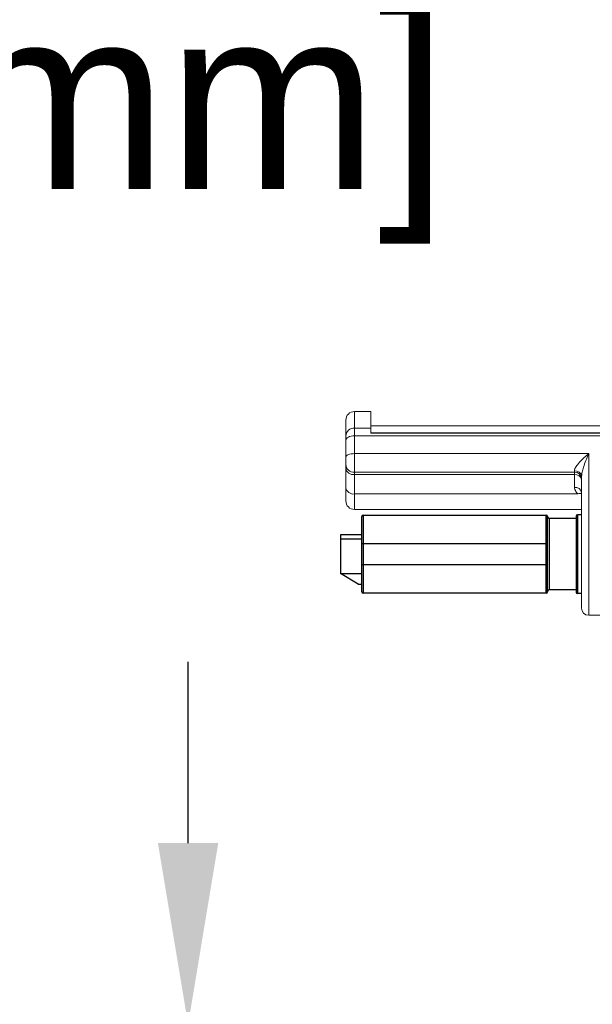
# Model space of a CAD drawing. Header units: inches. Extents: x -11.3 to 48.4, y -6.3 to 18.8.
# Tile 9 of 12: x -1.8 to 1.4, y -0.1 to 5.4. Entities that reach past the tile are written whole.
import ezdxf

# ---------------------------------------------------------------- set-up
doc = ezdxf.new("R2010")
doc.units = ezdxf.units.IN
doc.header["$MEASUREMENT"] = 0
doc.layers.add('DIMENSIONS', color=1, linetype='Continuous')
doc.styles.get("Standard").update_dxf_attribs({"font": 'Arial.ttf'})
doc.dimstyles.new('Big 1IN', dxfattribs={"dimtxt": 1, "dimasz": 1, "dimexe": 0.18, "dimexo": 0.0625, "dimgap": 0.09, "dimtad": 0, "dimtih": 1, "dimtoh": 1, "dimdec": 5, "dimzin": 0, "dimdsep": 46, "dimlunit": 4, "dimtxsty": 'Standard', "dimcen": 0.5, "dimadec": 0, "dimazin": 0, "dimtfac": 1, "dimtdec": 5, "dimtofl": 0, "dimtmove": 0, "dimatfit": 3, "dimfxl": 1, "dimtolj": 1, "dimtzin": 0, "dimarcsym": 0})

# ---------------------------------------------------------------- blocks, each defined once
blk = doc.blocks.new('*D7')
at = {"layer": 'Defpoints', "color": 0, "transparency": 16777216}
for p in [(-7.4188, 3.4938), (-3.5488, 3.4938), (-3.5488, 2.3688)]:
    blk.add_point(p, dxfattribs=at)
at = {"layer": 'DIMENSIONS', "color": 0, "lineweight": -2, "transparency": 16777216}
for p, q in [((-7.4188, 4.4938), (-7.4188, 5.4938)), ((-7.4188, 5.4938), (-6.4188, 5.4938)), ((-3.6113, 3.4938), (-7.5988, 3.4938)), ((-3.6113, 2.3688), (-7.5988, 2.3688)), ((-7.4188, 1.3688), (-7.4188, 0.3688))]:
    blk.add_line(p, q, dxfattribs=at)
at = {"layer": 'DIMENSIONS', "color": 0, "transparency": 16777216}
for points in [[(-7.5855, 4.4938), (-7.2521, 4.4938), (-7.4188, 3.4938)], [(-7.5855, 1.3688), (-7.2521, 1.3688), (-7.4188, 2.3688)]]:
    blk.add_solid(points, dxfattribs=at)
at = {"layer": 'DIMENSIONS', "color": 0, "transparency": 16777216, "char_height": 1, "attachment_point": 5}
for s, insert in [('\\A1;1{\\H1x;\\S1/8;}"', (-2.9318, 6.7532)), ('\\A1;[28.58 mm]', (-2.9318, 4.7674))]:
    blk.add_mtext(s, dxfattribs=dict(at, insert=insert))
blk = doc.blocks.new('*D11')
at = {"layer": 'Defpoints', "color": 0, "transparency": 16777216}
for p in [(1.3975, -0.1933), (-0.8754, -1.4565), (1.3975, -1.4565)]:
    blk.add_point(p, dxfattribs=at)
at = {"layer": 'DIMENSIONS', "color": 0, "lineweight": -2, "transparency": 16777216}
for p, q in [((-0.8754, 0.8067), (-0.8754, 1.8067)), ((1.335, -0.1933), (-1.0554, -0.1933)), ((1.335, -1.4565), (-1.0554, -1.4565)), ((-0.8754, -2.4565), (-0.8754, -3.4565)), ((-0.8754, -3.4565), (-1.8754, -3.4565))]:
    blk.add_line(p, q, dxfattribs=at)
at = {"layer": 'DIMENSIONS', "color": 0, "transparency": 16777216}
for points in [[(-1.0421, 0.8067), (-0.7087, 0.8067), (-0.8754, -0.1933)], [(-1.0421, -2.4565), (-0.7087, -2.4565), (-0.8754, -1.4565)]]:
    blk.add_solid(points, dxfattribs=at)
at = {"layer": 'DIMENSIONS', "color": 0, "transparency": 16777216, "char_height": 1, "attachment_point": 5}
for s, insert in [('\\A1;1{\\H1x;\\S1/4;}"', (-5.3624, -2.2107)), ('\\A1;[32.08 mm]', (-5.3624, -4.1829))]:
    blk.add_mtext(s, dxfattribs=dict(at, insert=insert))

msp = doc.modelspace()

# ---------------------------------------------------------------- linework, layer by layer
at = {"color": 0, "linetype": 'Continuous', "lineweight": 15}
for p, q in [((0.134322, 3.189354), (0.043532, 3.189354)), ((0.043532, 3.189354), (0.043532, 3.098092)), ((0.134322, 3.098092), (0.134322, 3.189354)), ((-0.003836, 3.054218), (-0.003836, 3.141985)), ((-0.003836, 3.028905), (-0.003836, 3.054218)), ((0.043532, 3.098092), (0.043532, 3.055903)), ((0.134322, 3.098092), (0.043532, 3.098092)), ((0.043532, 3.055903), (0.043532, 2.956964)), ((1.45669, 3.055903), (0.043532, 3.055903)), ((0.134322, 3.069633), (0.134322, 3.098092)), ((1.45669, 3.072112), (0.134322, 3.072112)), ((1.45669, 3.069633), (0.134322, 3.069633)), ((-0.003836, 2.937386), (-0.003836, 3.028905)), ((-0.003836, 2.896216), (-0.003836, 2.937386)), ((0.043532, 2.956964), (1.338269, 2.956964)), ((0.043532, 2.956964), (0.043532, 2.854037)), ((1.338269, 2.956964), (1.338269, 2.064354)), ((-0.003836, 2.875824), (-0.003836, 2.896216)), ((-0.003836, 2.768675), (-0.003836, 2.875824)), ((0.043532, 2.854037), (1.259322, 2.854037)), ((0.043532, 2.854037), (0.043532, 2.841292)), ((1.259322, 2.841292), (0.043532, 2.841292)), ((0.043532, 2.841292), (0.043532, 2.734143)), ((1.259322, 2.854037), (1.259322, 2.862282)), ((1.259322, 2.841292), (1.259322, 2.854037)), ((1.259322, 2.770123), (1.259322, 2.841292)), ((1.298795, 2.239874), (1.298795, 2.831255)), ((-0.003836, 2.695933), (-0.003836, 2.768675)), ((0.043532, 2.734143), (1.278748, 2.734143)), ((0.043532, 2.734143), (0.043532, 2.648564)), ((1.298795, 2.648564), (0.043532, 2.648564)), ((1.298795, 2.103827), (1.298795, 2.185018)), ((1.338269, 2.064354), (1.45669, 2.064354))]:
    msp.add_line(p, q, dxfattribs=at)
at = {"color": 7, "linetype": 'Continuous', "lineweight": 15}
msp.add_line((8.646423, 3.110182), (0.137795, 3.110182), dxfattribs=at)
at = {"color": 0, "linetype": 'Continuous'}
for p, q in [((0.084775, 2.194853), (0.084775, 2.609327)), ((0.09267, 2.617222), (0.09267, 2.186959)), ((0.09267, 2.617222), (1.103196, 2.617222)), ((1.103196, 2.186959), (1.103196, 2.617222)), ((1.111091, 2.194853), (1.111091, 2.609327)), ((1.268986, 2.611301), (1.268986, 2.19288)), ((1.276881, 2.619195), (1.276881, 2.184985)), ((1.298788, 2.619195), (1.276881, 2.619195)), ((1.118986, 2.599459), (1.118986, 2.204722)), ((1.268986, 2.599459), (1.118986, 2.599459)), ((-0.033646, 2.508669), (-0.033646, 2.295511)), ((0.084775, 2.508669), (-0.033646, 2.508669)), ((0.084775, 2.484985), (-0.033646, 2.484985)), ((1.111091, 2.459327), (0.084775, 2.459327)), ((0.084775, 2.344853), (1.111091, 2.344853)), ((0.065038, 2.236301), (-0.033646, 2.295511)), ((-0.033646, 2.295511), (0.084775, 2.295511)), ((0.065038, 2.236301), (0.084775, 2.236301)), ((1.103196, 2.186959), (0.09267, 2.186959)), ((1.268986, 2.204722), (1.118986, 2.204722)), ((1.298788, 2.184985), (1.276881, 2.184985))]:
    msp.add_line(p, q, dxfattribs=at)
at = {"color": 0, "linetype": 'Continuous', "lineweight": 15, "flags": 128}
for points in [[(0.043532, 3.055903), (0.034291, 3.055384), (0.025405, 3.053848), (0.017216, 3.051353), (0.010038, 3.047995), (0.004147, 3.043904), (-0.00023, 3.039237), (-0.002926, 3.034172), (-0.003836, 3.028905)], [(0.043532, 2.956964), (0.034291, 2.956587), (0.025405, 2.955473), (0.017216, 2.953664), (0.010038, 2.95123), (0.004147, 2.948263), (-0.00023, 2.944878), (-0.002926, 2.941206), (-0.003836, 2.937386)]]:
    msp.add_lwpolyline(points, dxfattribs=at)
at = {"color": 0, "linetype": 'Continuous', "lineweight": 15}
for centre, radius, start, end in [((0.043532, 3.141985), 0.047368, 90, 180), ((0.041849, 3.052401), 0.045721, 87.890866, 177.722272), ((0.04108, 2.89897), 0.045, 183.509532, 273.124057), ((0.037984, 2.883435), 0.042507, 190.315292, 277.500228), ((1.263094, 2.826457), 0.036023, 7.654412, 96.010317), ((1.261366, 2.816593), 0.0375, 3.508893, 93.124857), ((1.263946, 2.806174), 0.035422, 10.314651, 97.500993), ((0.037984, 2.776286), 0.042507, 190.3153, 277.500213), ((1.263946, 2.735004), 0.035422, 10.314634, 97.501019), ((1.29318, 2.702742), 0.034559, 80.6486, 114.683314), ((0.043532, 2.695933), 0.047368, 180, 270), ((1.338269, 2.103827), 0.039474, 180, 270)]:
    msp.add_arc(centre, radius, start, end, dxfattribs=at)
at = {"color": 0, "linetype": 'Continuous'}
for centre, start, end in [((0.09267, 2.609327), 90, 180), ((1.103196, 2.609327), 0, 90), ((1.276881, 2.611301), 90, 180), ((1.118986, 2.607353), 180, 270), ((0.09267, 2.194853), 180, 270), ((1.103196, 2.194853), 270, 0), ((1.118986, 2.196827), 90, 180), ((1.276881, 2.19288), 180, 270)]:
    msp.add_arc(centre, 0.007895, start, end, dxfattribs=at)
at = {"color": 0, "linetype": 'Continuous', "lineweight": 15}
for points, knots in [([(1.259322, 2.862282), (1.259814, 2.865613), (1.260461, 2.870002), (1.265668, 2.881124), (1.27736, 2.898202), (1.300019, 2.922982), (1.321665, 2.943061), (1.334667, 2.954009), (1.338166, 2.956879), (1.338269, 2.956964)], [0, 0, 0, 0, 0.112341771, 0.147991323, 0.339382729, 0.608956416, 0.894716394, 0.996906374, 1, 1, 1, 1]), ([(1.338269, 2.956964), (1.338214, 2.956837), (1.336464, 2.952785), (1.329947, 2.937441), (1.319019, 2.910052), (1.307938, 2.877485), (1.300433, 2.850563), (1.299283, 2.837004), (1.298795, 2.831255)], [0, 0, 0, 0, 0.00328962, 0.10487584, 0.39070211, 0.66325101, 0.85722129, 1, 1, 1, 1]), ([(1.278748, 2.734143), (1.273467, 2.740121), (1.264506, 2.750264), (1.259598, 2.763027), (1.259366, 2.769001), (1.259322, 2.770123)], [0, 0, 0, 0, 0.53825773, 0.913272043, 1, 1, 1, 1]), ([(1.298795, 2.239874), (1.29882, 2.235497), (1.2989, 2.221397), (1.299075, 2.201144), (1.298889, 2.190389), (1.298795, 2.185018)], [0, 0, 0, 0, 0.18391304, 0.59245924, 1, 1, 1, 1])]:
    msp.add_open_spline(points, degree=3, knots=knots, dxfattribs=at)

# ---------------------------------------------------------------- dimensions: what is measured, and where the dimension line sits
at = {"layer": 'DIMENSIONS'}
dim = msp.add_linear_dim(base=(-7.418815, 3.49381), p1=(-3.548751, 2.36881), p2=(-3.548751, 3.49381), angle=90, dimstyle='Big 1IN', override={"dimpost": '\\X'}, dxfattribs=at)
dim.commit()
dim.dimension.update_dxf_attribs({"geometry": '*D7', "text_midpoint": (-2.931816, 5.49381), "dimtype": 160})
dim = msp.add_linear_dim(base=(-0.875414, -1.456454), p1=(1.39748, -0.193296), p2=(1.39748, -1.456454), angle=90, dimstyle='Big 1IN', override={"dimpost": '\\X'}, dxfattribs=at)
dim.commit()
dim.dimension.update_dxf_attribs({"geometry": '*D11', "text_midpoint": (-5.362412, -3.456454)})

doc.saveas('drawing.dxf')
